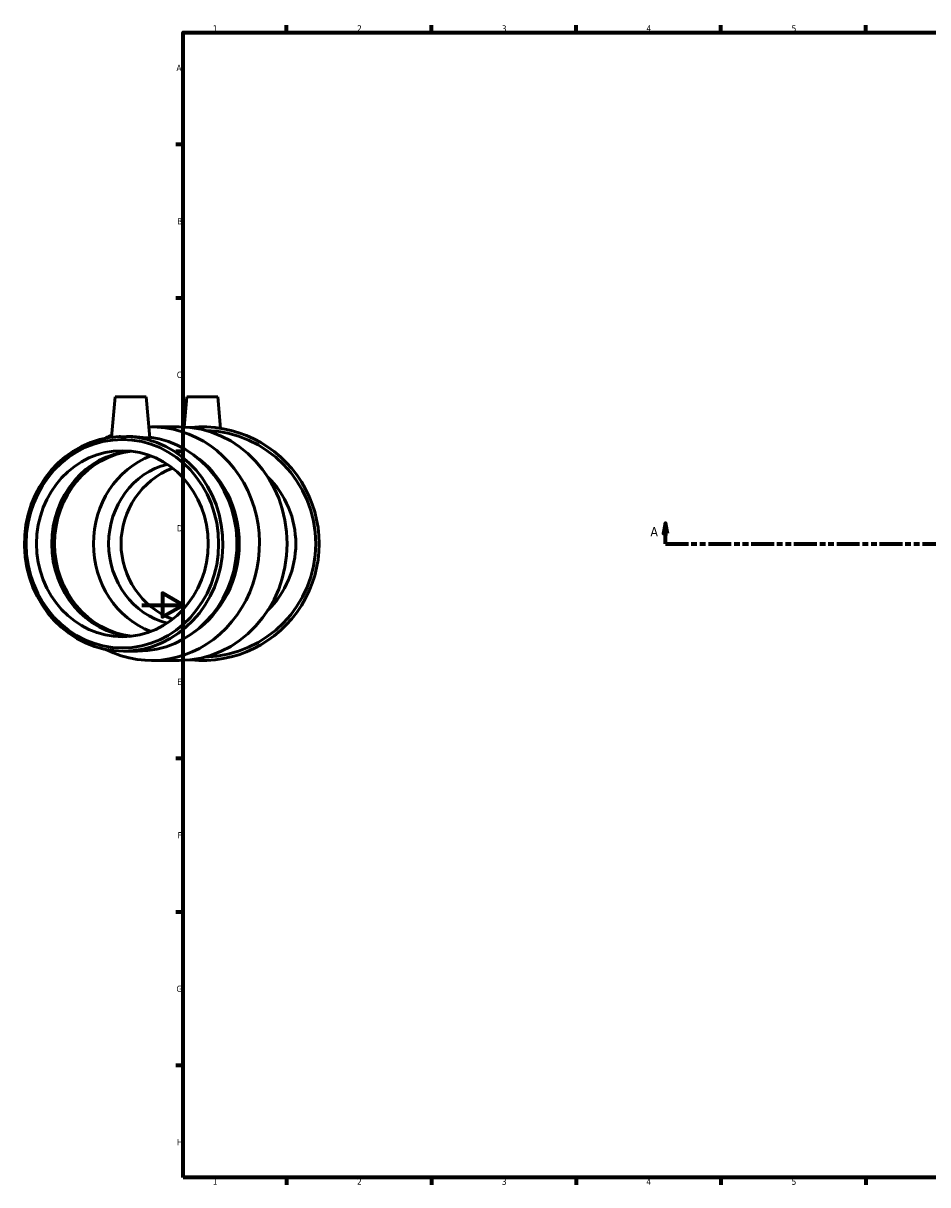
# Model space of a CAD drawing. Header units: millimetres. Extents: x -120 to 1092, y -109 to 980.
# Tile 1 of 5: x -57 to 380, y 17 to 578. Entities that reach past the tile are written whole.
import ezdxf

# ---------------------------------------------------------------- set-up
doc = ezdxf.new("R2010")
doc.units = ezdxf.units.MM
doc.linetypes.add('DOUBLE_DASH_CHAIN', pattern=[1.2403, 0.6614, -0.0827, 0.1654, -0.0827, 0.1654, -0.0827])
for name, color, linetype, lineweight in [('Border (ANSI)', 7, 'Continuous', 70), ('Section Line (ANSI)', 7, 'DOUBLE_DASH_CHAIN', 70), ('Visible (ANSI)', 7, 'Continuous', 50)]:
    doc.layers.add(name, color=color, linetype=linetype, lineweight=lineweight)
doc.styles.add('Label Text (ANSI)', font='tahoma.ttf')
doc.styles.add('Note Text (ANSI)', font='tahoma.ttf')

# ---------------------------------------------------------------- blocks, each defined once
blk = doc.blocks.new('Borders Default Border')
at = {"layer": 'Border (ANSI)'}
for p, q in [((70.08, 574), (70.08, 577.45)), ((140.17, 574), (140.17, 577.45)), ((210.25, 574), (210.25, 577.45)), ((280.33, 574), (280.33, 577.45)), ((350.42, 574), (350.42, 577.45)), ((20, 519.75), (16.55, 519.75)), ((20, 445.5), (16.55, 445.5)), ((20, 371.25), (16.55, 371.25)), ((20, 222.75), (16.55, 222.75)), ((20, 148.5), (16.55, 148.5)), ((20, 74.25), (16.55, 74.25)), ((70.08, 20), (70.08, 16.55)), ((140.17, 20), (140.17, 16.55)), ((210.25, 20), (210.25, 16.55)), ((280.33, 20), (280.33, 16.55)), ((350.42, 20), (350.42, 16.55))]:
    blk.add_line(p, q, dxfattribs=at)
at = {"layer": 'Border (ANSI)', "flags": 128}
for points in [[(20, 20), (20, 574), (821, 574), (821, 20), (20, 20)], [(0, 297), (20, 297), (10, 302.77), (10, 291.23), (20, 297)]]:
    blk.add_lwpolyline(points, dxfattribs=at)
at = {"layer": 'Border (ANSI)', "char_height": 3.05, "attachment_point": 7, "style": 'Note Text (ANSI)'}
for s, insert in [('1', (34.35, 574.4)), ('2', (104.2, 574.4)), ('3', (174.26, 574.34)), ('4', (244.23, 574.4)), ('5', (314.48, 574.34)), ('A', (16.78, 555.35)), ('B', (17.15, 481.1)), ('C', (16.95, 406.8)), ('D', (16.96, 332.6)), ('E', (17.21, 258.35)), ('F', (17.29, 184.1)), ('G', (16.81, 109.79)), ('H', (16.97, 35.6)), ('1', (34.35, 16.55)), ('2', (104.2, 16.55)), ('3', (174.26, 16.49)), ('4', (244.23, 16.55)), ('5', (314.48, 16.49))]:
    blk.add_mtext(s, dxfattribs=dict(at, insert=insert))
blk = doc.blocks.new('2dTransSection0')
at = {"layer": 'Section Line (ANSI)', "linetype": 'Continuous'}
for p, q in [((253.51, 336.68), (252.51, 331.68)), ((252.51, 331.68), (254.51, 331.68)), ((253.51, 331.68), (253.51, 336.68)), ((254.51, 331.68), (253.51, 336.68)), ((253.51, 326.68), (253.51, 331.68)), ((253.51, 326.68), (264.62, 326.68))]:
    blk.add_line(p, q, dxfattribs=at)
at = {"layer": 'Section Line (ANSI)', "linetype": 'DOUBLE_DASH_CHAIN', "ltscale": 16.70245}
blk.add_line((253.51, 326.68), (761.81, 326.68), dxfattribs=at)
at = {"layer": 'Section Line (ANSI)', "linetype": 'Continuous', "flags": 128}
blk.add_lwpolyline([(254.51, 331.68), (253.51, 336.68), (252.51, 331.68), (254.51, 331.68)], dxfattribs=at)
at = {"layer": 'Section Line (ANSI)'}
blk.add_solid([(254.51, 331.68), (253.51, 336.68), (252.51, 331.68), (254.51, 331.68)], dxfattribs=at)
at = {"layer": 'Section Line (ANSI)', "insert": (246.15, 330.18), "char_height": 4.57, "attachment_point": 7, "style": 'Label Text (ANSI)'}
blk.add_mtext('A', dxfattribs=at)

msp = doc.modelspace()

# ---------------------------------------------------------------- linework, layer by layer
at = {"layer": 'Visible (ANSI)'}
for p, q in [((-12.895, 397.677), (-14.592, 378.277)), ((-12.895, 397.677), (2.105, 397.677)), ((2.105, 397.677), (3.831, 377.954)), ((21.839, 397.677), (20.565, 383.118)), ((21.839, 397.677), (36.839, 397.677)), ((36.839, 397.677), (38.168, 382.483)), ((4.771, 383.177), (18.163, 383.177)), ((-8.794, 274.697), (-1.997, 274.697)), ((4.771, 270.177), (18.163, 270.177))]:
    msp.add_line(p, q, dxfattribs=at)
for radius, start, end in [(56.5, 264.09866, 95.90134), (54.845, 271.49908, 88.50092), (39.35, 111.63974, 248.36026), (45.2, 314.54979, 45.45021)]:
    msp.add_arc((29.339, 326.677), radius, start, end, dxfattribs=at)
for centre, major_axis, start_param, end_param in [((4.771, 326.677), (0, 56.5), 2.7021032, 6.30992), ((18.163, 326.677), (0, 56.5), 3.1415927, 6.2831853), ((-8.794, 326.677), (0, 51.98), 0.0438613, 6.239324), ((4.771, 326.677), (0, 56.5), 0.3783963, 0.4394895), ((-1.997, 326.677), (0, 51.98), 3.1415927, 6.162139), ((-1.997, 326.677), (0, -45), 3.2333565, 6.1941471), ((-0.647, 326.677), (0, -45), 3.2469356, 6.1778424), ((-0.647, 326.677), (0, 45.749), 0.5526158, 2.5889768), ((18.163, 326.677), (0, -45), 3.4793488, 5.9454292), ((0.598, 326.677), (0, -50.421), 0.5657614, 2.5758313), ((20.325, 326.677), (0, -39.35), 3.3638295, 6.0609484)]:
    msp.add_ellipse(centre, major_axis=major_axis, ratio=0.9238795, start_param=start_param, end_param=end_param, dxfattribs=at)
for major_axis in [(0, -50.421), (0, -45)]:
    msp.add_ellipse((-9.39, 326.677), major_axis=major_axis, ratio=0.9238795, dxfattribs=at)
for points, knots in [([(-6.688, 378.607), (-7.455, 378.433), (-8.218, 378.347), (-9.607, 378.347), (-10.291, 378.433), (-10.899, 378.607)], [1.61448216, 1.61448216, 1.61448216, 1.61448216, 1.83989002, 1.83989002, 2.06529787, 2.06529787, 2.06529787, 2.06529787]), ([(3.831, 377.954), (3.831, 377.954), (3.831, 377.953), (3.836, 377.874), (3.582, 377.83), (2.695, 377.83), (2.005, 377.874), (0.262, 378.032), (-0.792, 378.144), (-2.929, 378.351), (-4.154, 378.461), (-5.818, 378.565), (-6.257, 378.589), (-6.688, 378.607)], [2.4304722, 2.4304722, 2.4304722, 2.4304722, 2.4311838, 2.4311838, 2.7788674, 2.7788674, 3.126551, 3.126551, 3.4742346, 3.4742346, 3.8212679, 3.8212679, 3.9452654, 3.9452654, 3.9452654, 3.9452654])]:
    msp.add_open_spline(points, degree=3, knots=knots, dxfattribs=at)
msp.add_open_spline([(-5.684, 371.498), (-5.725, 371.495), (-5.766, 371.491), (-5.806, 371.488)], degree=3, dxfattribs=at)

# ---------------------------------------------------------------- block references
msp.add_blockref('Borders Default Border', (0, 0))
at = {"layer": 'Section Line (ANSI)'}
msp.add_blockref('2dTransSection0', (0, 0), dxfattribs=at)

doc.saveas('drawing.dxf')
